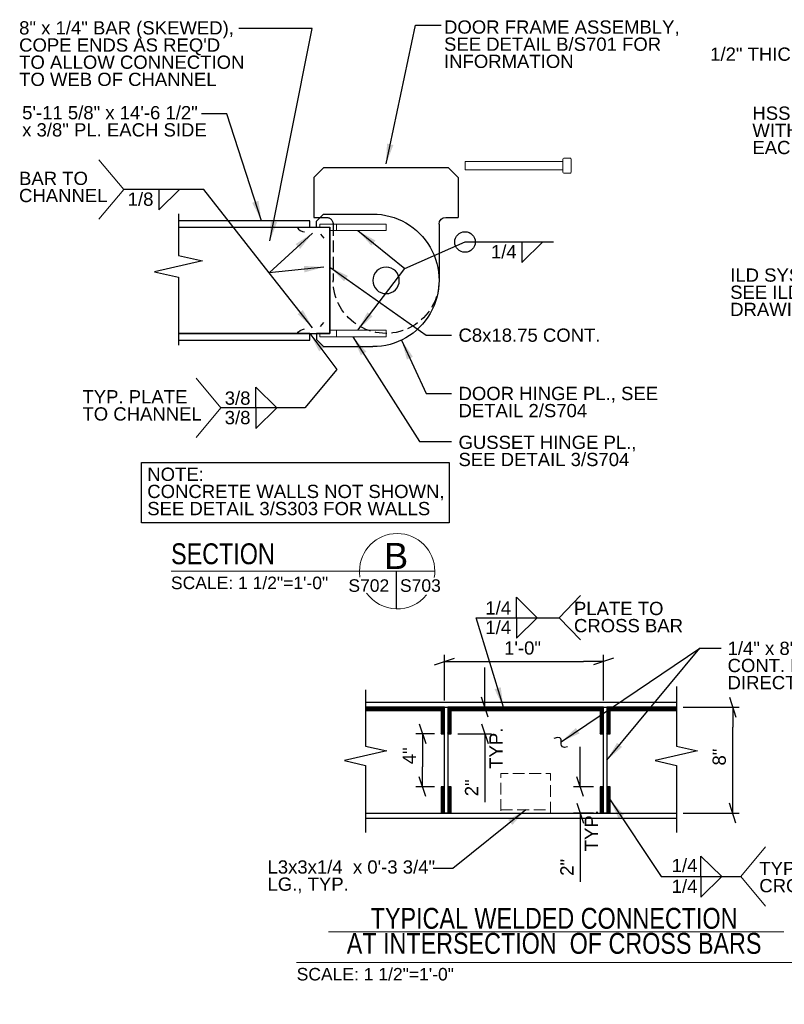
# Model space of a CAD drawing. Header units: inches. Extents: x -169 to 606, y -583 to 99.
# Tile 15 of 18: x 150 to 208, y 22 to 96. Entities that reach past the tile are written whole.
import ezdxf
from ezdxf.enums import TextEntityAlignment as Align

# ---------------------------------------------------------------- set-up
doc = ezdxf.new("R2010")
doc.units = ezdxf.units.IN
doc.header["$LTSCALE"] = 2
doc.header["$MEASUREMENT"] = 0
doc.linetypes.add('DGN Style 3', pattern=[0.621993, 0.444281, -0.177712])
for name, color, linetype, lineweight in [('G-ANN-TTLB', 7, 'Continuous', 0), ('G-ANNO-DIM', 1, 'Continuous', 0), ('G-ANNO-TEXT', 7, 'Continuous', 30), ('S-FSTN-MISC', 12, 'Continuous', 13), ('S-STIF-TRAN', 3, 'Continuous', 30), ('S-WALL-SHEA', 98, 'Continuous', 30)]:
    doc.layers.add(name, color=color, linetype=linetype, lineweight=lineweight)
doc.styles.add("1 1 2 1'-0", font='arial.ttf', dxfattribs={"height": 1})
doc.styles.get("Standard").update_dxf_attribs({"font": 'txt.shx'})
doc.styles.add('SUBTITLE 4.7625', font='romans.shx', dxfattribs={"width": 0.8, "height": 187.5})
doc.styles.add('TITLE20', font='simplex.shx', dxfattribs={"height": 5000})
doc.dimstyles.new("1 1 2 1'-0", dxfattribs={"dimtxt": 1, "dimasz": 1.5, "dimexe": 0.5, "dimexo": 0.5, "dimgap": 0.5, "dimtad": 1, "dimdec": 4, "dimzin": 15, "dimdsep": 46, "dimlunit": 4, "dimtxsty": "1 1 2 1'-0", "dimblk": '_Oblique_0.3', "dimcen": 0.09, "dimadec": 4, "dimazin": 3, "dimtfac": 1, "dimtdec": 4, "dimtofl": 0, "dimtmove": 0, "dimatfit": 3, "dimfxl": 1, "dimfrac": 2, "dimtolj": 1, "dimtzin": 15, "dimarcsym": 0})

# ---------------------------------------------------------------- blocks, each defined once
blk = doc.blocks.new('BREAK LINE')
at = {"layer": 'G-ANNO-TEXT', "flags": 128}
blk.add_lwpolyline([(8.365, 9.202), (8.365, 8.475), (8.365, 6.429), (9.965, 6.066), (6.765, 5.339), (8.365, 4.975), (8.365, 0.432)], dxfattribs=at)
blk = doc.blocks.new('_Oblique_0.3')
at = {"color": 0, "linetype": 'ByBlock', "lineweight": -2}
for p, q in [((0, 0), (-1, 0)), ((0.5, 0.167), (-0.5, -0.167))]:
    blk.add_line(p, q, dxfattribs=at)
blk = doc.blocks.new('*D15')
at = {"layer": 'Defpoints', "color": 0, "lineweight": 13, "transparency": 16777216}
for p in [(182.371, 44.369), (185.165, 44.369), (182.621, 42.369)]:
    blk.add_point(p, dxfattribs=at)
at = {"layer": 'G-ANNO-DIM', "color": 0, "lineweight": -2, "transparency": 16777216}
for p, q in [((185.165, 45.869), (185.165, 47.369)), ((182.871, 44.369), (185.665, 44.369)), ((183.121, 42.369), (185.665, 42.369)), ((185.165, 40.869), (185.165, 37.203))]:
    blk.add_line(p, q, dxfattribs=at)
at = {"layer": 'G-ANNO-DIM', "color": 0, "lineweight": -2, "transparency": 16777216, "xscale": 1.5, "yscale": 1.5, "zscale": 1.5}
for p, rotation in [((185.165, 44.369), 270), ((185.165, 42.369), 90)]:
    blk.add_blockref('_Oblique_0.3', p, dxfattribs=dict(at, rotation=rotation))
at = {"layer": 'G-ANNO-DIM', "color": 0, "transparency": 16777216, "insert": (184.163, 38.286), "char_height": 1, "attachment_point": 5, "rotation": 90, "style": "1 1 2 1'-0"}
blk.add_mtext('\\A1;2"', dxfattribs=at)
blk = doc.blocks.new('*D20')
at = {"layer": 'Defpoints', "color": 0, "lineweight": 13, "transparency": 16777216}
for p in [(199.617, 44.369), (203.865, 44.369), (199.617, 36.369)]:
    blk.add_point(p, dxfattribs=at)
at = {"layer": 'G-ANNO-DIM', "color": 0, "lineweight": -2, "transparency": 16777216}
for p, q in [((200.117, 44.369), (204.365, 44.369)), ((203.865, 37.869), (203.865, 42.869)), ((200.117, 36.369), (204.365, 36.369))]:
    blk.add_line(p, q, dxfattribs=at)
at = {"layer": 'G-ANNO-DIM', "color": 0, "lineweight": -2, "transparency": 16777216, "xscale": 1.5, "yscale": 1.5, "zscale": 1.5}
for p, rotation in [((203.865, 44.369), 90), ((203.865, 36.369), 270)]:
    blk.add_blockref('_Oblique_0.3', p, dxfattribs=dict(at, rotation=rotation))
at = {"layer": 'G-ANNO-DIM', "color": 0, "transparency": 16777216, "insert": (202.855, 40.603), "char_height": 1, "attachment_point": 5, "rotation": 90, "style": "1 1 2 1'-0"}
blk.add_mtext('\\A1;8"', dxfattribs=at)
blk = doc.blocks.new('*D21')
at = {"layer": 'Defpoints', "color": 0, "lineweight": 13, "transparency": 16777216}
for p in [(181.871, 42.369), (180.466, 38.369), (181.871, 38.369)]:
    blk.add_point(p, dxfattribs=at)
at = {"layer": 'G-ANNO-DIM', "color": 0, "lineweight": -2, "transparency": 16777216}
for p, q in [((181.371, 42.369), (179.966, 42.369)), ((180.466, 40.869), (180.466, 39.869)), ((181.371, 38.369), (179.966, 38.369))]:
    blk.add_line(p, q, dxfattribs=at)
at = {"layer": 'G-ANNO-DIM', "color": 0, "lineweight": -2, "transparency": 16777216, "xscale": 1.5, "yscale": 1.5, "zscale": 1.5}
for p, rotation in [((180.466, 42.369), 90), ((180.466, 38.369), 270)]:
    blk.add_blockref('_Oblique_0.3', p, dxfattribs=dict(at, rotation=rotation))
at = {"layer": 'G-ANNO-DIM', "color": 0, "transparency": 16777216, "insert": (179.466, 40.699), "char_height": 1, "attachment_point": 5, "rotation": 90, "style": "1 1 2 1'-0"}
blk.add_mtext('\\A1;4"', dxfattribs=at)
blk = doc.blocks.new('*D22')
at = {"layer": 'Defpoints', "color": 0, "lineweight": 13, "transparency": 16777216}
for p in [(194.121, 47.814), (182.121, 44.369), (194.121, 44.369)]:
    blk.add_point(p, dxfattribs=at)
at = {"layer": 'G-ANNO-DIM', "color": 0, "lineweight": -2, "transparency": 16777216}
for p, q in [((182.121, 44.869), (182.121, 48.314)), ((194.121, 44.869), (194.121, 48.314)), ((183.621, 47.814), (192.621, 47.814))]:
    blk.add_line(p, q, dxfattribs=at)
at = {"layer": 'G-ANNO-DIM', "color": 0, "lineweight": -2, "transparency": 16777216, "xscale": 1.5, "yscale": 1.5, "zscale": 1.5, "rotation": 180}
blk.add_blockref('_Oblique_0.3', (182.121, 47.814), dxfattribs=at)
at = {"layer": 'G-ANNO-DIM', "color": 0, "lineweight": -2, "transparency": 16777216, "xscale": 1.5, "yscale": 1.5, "zscale": 1.5}
blk.add_blockref('_Oblique_0.3', (194.121, 47.814), dxfattribs=at)
at = {"layer": 'G-ANNO-DIM', "color": 0, "transparency": 16777216, "insert": (188.009, 48.824), "char_height": 1, "attachment_point": 5, "style": "1 1 2 1'-0"}
blk.add_mtext('\\A1;1\'-0"', dxfattribs=at)
blk = doc.blocks.new('*U25')
at = {"layer": 'S-STIF-TRAN'}
for p, q in [((-4.095, 5, 0), (-4.625, 4.47, 0)), ((-4.625, 4, 0), (-4.625, 4.47, 0)), ((-4.095, 5, 0), (-0.375, 5, 0)), ((-4.625, 4, 0), (-3.625, 4, 0)), ((-4.625, -4, 0), (-4.625, -4.47, 0)), ((-4.095, -5, 0), (-4.625, -4.47, 0)), ((-4.095, -5, 0), (-0.375, -5, 0))]:
    blk.add_line(p, q, dxfattribs=at)
at = {"layer": 'S-STIF-TRAN', "elevation": 0, "flags": 128}
blk.add_lwpolyline([(-3.625, 4), (-3.625, -4), (-4.625, -4)], dxfattribs=at)
at = {"layer": 'S-STIF-TRAN', "extrusion": (0, 0, -1)}
blk.add_circle((-0.625, 0, 0), 1, dxfattribs=at)
blk.add_arc((0.375, 0, 0), 5, 89.99955, 270.00045, dxfattribs=at)
blk = doc.blocks.new('*U26')
at = {"layer": 'S-FSTN-MISC'}
for p, q in [((-4, 0.313), (3.375, 0.313)), ((3.375, 0.5), (3.375, -0.5)), ((3.438, 0.563), (3.938, 0.563)), ((4, 0.5), (4, -0.5)), ((3.438, -0.562), (3.938, -0.562))]:
    blk.add_line(p, q, dxfattribs=at)
at = {"layer": 'S-FSTN-MISC', "flags": 128}
blk.add_lwpolyline([(-4, 0.313), (-4, -0.312), (3.375, -0.312)], dxfattribs=at)
at = {"layer": 'S-FSTN-MISC'}
for centre, start, end in [((3.438, 0.5), 90, 180), ((3.938, 0.5), 0, 90), ((3.438, -0.5), 180, 270), ((3.938, -0.5), 270, 0)]:
    blk.add_arc(centre, 0.0625, start, end, dxfattribs=at)
blk = doc.blocks.new('*D29')
at = {"layer": 'Defpoints', "color": 0, "lineweight": 13, "transparency": 16777216}
for p in [(192.36, 38.369), (193.871, 38.369), (193.871, 36.369)]:
    blk.add_point(p, dxfattribs=at)
at = {"layer": 'G-ANNO-DIM', "color": 0, "lineweight": -2, "transparency": 16777216}
for p, q in [((192.36, 39.869), (192.36, 41.369)), ((193.371, 38.369), (191.86, 38.369)), ((193.371, 36.369), (191.86, 36.369)), ((192.36, 34.869), (192.36, 31.203))]:
    blk.add_line(p, q, dxfattribs=at)
at = {"layer": 'G-ANNO-DIM', "color": 0, "lineweight": -2, "transparency": 16777216, "xscale": 1.5, "yscale": 1.5, "zscale": 1.5}
for p, rotation in [((192.36, 38.369), 270), ((192.36, 36.369), 90)]:
    blk.add_blockref('_Oblique_0.3', p, dxfattribs=dict(at, rotation=rotation))
at = {"layer": 'G-ANNO-DIM', "color": 0, "transparency": 16777216, "insert": (191.358, 32.286), "char_height": 1, "attachment_point": 5, "rotation": 90, "style": "1 1 2 1'-0"}
blk.add_mtext('\\A1;2"', dxfattribs=at)

msp = doc.modelspace()

# ---------------------------------------------------------------- hatches: boundary and pattern name
at = {"layer": 'G-ANNO-TEXT'}
h = msp.add_hatch(dxfattribs=at)
h.set_pattern_fill('HATCH', color=256, style=0, pattern_type=2)
h.set_pattern_definition([(45, (179.430325, 44.703957), (-0.02783886, 0.02783886), [])])
h.paths.add_polyline_path([(176.17245, 44.11925), (181.87137, 44.11925), (181.87137, 44.36925), (176.17245, 44.36925)])
h = msp.add_hatch(dxfattribs=at)
h.set_pattern_fill('HATCH', color=256, style=0, pattern_type=2)
h.set_pattern_definition([(135, (181.286594, 45.627097), (-0.02783886, -0.02783886), [])])
h.paths.add_polyline_path([(182.12137, 42.36925), (182.12137, 44.36925), (181.87137, 44.36925), (181.87137, 42.36925)])
h = msp.add_hatch(dxfattribs=at)
h.set_pattern_fill('HATCH', color=256, style=0, pattern_type=2)
h.set_pattern_definition([(135, (181.786594, 45.627097), (-0.02783886, -0.02783886), [])])
h.paths.add_polyline_path([(182.62137, 42.36925), (182.62137, 44.36925), (182.37137, 44.36925), (182.37137, 42.36925)])
h = msp.add_hatch(dxfattribs=at)
h.set_pattern_fill('HATCH', color=256, style=0, pattern_type=2)
h.set_pattern_definition([(45, (185.879223, 44.703957), (-0.02783886, 0.02783886), [])])
h.paths.add_polyline_path([(182.62137, 44.11925), (193.87137, 44.11925), (193.87137, 44.36925), (182.62137, 44.36925)])
h = msp.add_hatch(dxfattribs=at)
h.set_pattern_fill('HATCH', color=256, style=0, pattern_type=2)
h.set_pattern_definition([(135, (193.286594, 45.627097), (-0.02783886, -0.02783886), [])])
h.paths.add_polyline_path([(194.12137, 42.36925), (194.12137, 44.36925), (193.87137, 44.36925), (193.87137, 42.36925)])
h = msp.add_hatch(dxfattribs=at)
h.set_pattern_fill('HATCH', color=256, style=0, pattern_type=2)
h.set_pattern_definition([(135, (193.786594, 45.627097), (-0.02783886, -0.02783886), [])])
h.paths.add_polyline_path([(194.62137, 42.36925), (194.62137, 44.36925), (194.37137, 44.36925), (194.37137, 42.36925)])
h = msp.add_hatch(dxfattribs=at)
h.set_pattern_fill('HATCH', color=256, style=0, pattern_type=2)
h.set_pattern_definition([(45, (197.879223, 44.703957), (-0.02783886, 0.02783886), [])])
h.paths.add_polyline_path([(194.62137, 44.11925), (199.61699, 44.11925), (199.61699, 44.36925), (194.62137, 44.36925)])
h = msp.add_hatch(dxfattribs=at)
h.set_pattern_fill('HATCH', color=256, style=0, pattern_type=2)
h.set_pattern_definition([(135, (181.286594, 39.627097), (-0.02783886, -0.02783886), [])])
h.paths.add_polyline_path([(182.12137, 36.36925), (182.12137, 38.36925), (181.87137, 38.36925), (181.87137, 36.36925)])
h = msp.add_hatch(dxfattribs=at)
h.set_pattern_fill('HATCH', color=256, style=0, pattern_type=2)
h.set_pattern_definition([(135, (181.786594, 39.627097), (-0.02783886, -0.02783886), [])])
h.paths.add_polyline_path([(182.62137, 36.36925), (182.62137, 38.36925), (182.37137, 38.36925), (182.37137, 36.36925)])
h = msp.add_hatch(dxfattribs=at)
h.set_pattern_fill('HATCH', color=256, style=0, pattern_type=2)
h.set_pattern_definition([(135, (193.286594, 39.627097), (-0.02783886, -0.02783886), [])])
h.paths.add_polyline_path([(194.12137, 36.36925), (194.12137, 38.36925), (193.87137, 38.36925), (193.87137, 36.36925)])
h = msp.add_hatch(dxfattribs=at)
h.set_pattern_fill('HATCH', color=256, style=0, pattern_type=2)
h.set_pattern_definition([(135, (193.786594, 39.627097), (-0.02783886, -0.02783886), [])])
h.paths.add_polyline_path([(194.62137, 36.36925), (194.62137, 38.36925), (194.37137, 38.36925), (194.37137, 36.36925)])

# ---------------------------------------------------------------- linework, layer by layer
at = {"layer": 'G-ANN-TTLB', "color": 7, "linetype": 'Continuous', "lineweight": 13}
for p, q in [((161.50861, 54.6219), (181.3914, 54.6219)), ((173.35795, 27.42241), (207.72814, 27.42241)), ((170.95761, 25.10704), (210.0082, 25.10704))]:
    msp.add_line(p, q, dxfattribs=at)
at = {"layer": 'G-ANN-TTLB', "color": 7, "linetype": 'Continuous', "lineweight": 0}
for radius, start, end in [(2.84162, 0, 180), (2.84213, 180, 188.8691645), (2.84213, 350.56955, 0), (2.84213, 215.7518704, 321.0245309)]:
    msp.add_arc((178.54978, 54.6219), radius, start, end, dxfattribs=at)
at = {"layer": 'G-ANNO-TEXT', "color": 7, "linetype": 'Continuous', "lineweight": 0}
for p, q in [((157.91542, 83.41744), (156.04314, 85.64874)), ((157.91542, 83.41744), (156.04314, 81.18614)), ((165.24627, 66.9439), (163.37399, 69.1752)), ((165.24627, 66.9439), (163.37399, 64.7126)), ((204.47781, 31.59184), (206.35009, 33.82314)), ((204.47781, 31.59184), (206.35009, 29.36054))]:
    msp.add_line(p, q, dxfattribs=at)
at = {"layer": 'G-ANNO-TEXT'}
for p, q in [((160.5557, 81.86875), (162.13631, 83.42024)), ((160.5557, 83.41744), (160.5557, 81.86875)), ((162.05508, 80.56025), (173.46206, 80.56025)), ((173.46206, 72.56025), (173.46206, 80.56025)), ((173.46206, 80.31025), (173.46206, 80.56025)), ((172.77406, 80.04325), (173.02506, 79.74725)), ((187.96397, 77.90459), (189.54457, 79.45608)), ((187.96397, 79.45329), (187.96397, 77.90459)), ((172.77406, 73.07625), (173.02506, 73.37225)), ((162.05508, 72.56025), (173.46206, 72.56025)), ((167.87747, 68.49259), (169.45808, 66.9411)), ((167.87747, 66.9439), (167.87747, 68.49259)), ((167.87747, 65.3952), (169.45808, 66.94669)), ((167.87747, 66.9439), (167.87747, 65.3952)), ((178.46223, 54.6219), (178.46223, 51.78112)), ((190.77557, 51.11616), (192.37778, 52.79011)), ((187.54188, 52.66625), (189.12248, 51.11476)), ((187.54188, 51.11756), (187.54188, 52.66625)), ((187.54188, 49.56607), (189.12248, 51.11756)), ((187.54188, 51.11476), (187.54188, 49.56607)), ((190.77557, 51.11616), (192.37778, 49.44221)), ((176.17245, 44.74425), (199.61699, 44.74425)), ((176.17245, 44.36925), (199.61699, 44.36925)), ((176.17245, 36.36925), (199.61699, 36.36925)), ((176.17245, 35.99425), (199.61699, 35.99425)), ((201.47283, 31.59184), (201.47283, 33.14054)), ((201.47283, 33.14054), (203.05343, 31.58905)), ((201.47283, 30.04315), (203.05343, 31.59464)), ((201.47283, 31.59184), (201.47283, 30.04315))]:
    msp.add_line(p, q, dxfattribs=at)
at = {"layer": 'G-ANNO-TEXT', "linetype": 'DGN Style 3'}
msp.add_line((173.71206, 80.81025), (173.71206, 76.56025), dxfattribs=at)
at = {"layer": 'G-ANNO-TEXT', "elevation": 0, "flags": 128}
for points in [[(176.17245, 45.68058), (176.17245, 44.47428), (176.17245, 41.42883), (177.77245, 41.06519), (174.57245, 40.33792), (176.17245, 39.97428), (176.17245, 34.91692)], [(199.61699, 45.91684), (199.61699, 44.47428), (199.61699, 41.42883), (201.21699, 41.06519), (198.01699, 40.33792), (199.61699, 39.97428), (199.61699, 34.91692)]]:
    msp.add_lwpolyline(points, dxfattribs=at)
at = {"layer": 'G-ANNO-TEXT', "flags": 128}
for points in [[(182.12137, 44.36925), (182.37137, 44.36925), (182.37137, 36.36925), (182.12137, 36.36925), (182.12137, 44.36925)], [(194.12137, 44.36925), (194.37137, 44.36925), (194.37137, 36.36925), (194.12137, 36.36925), (194.12137, 44.36925)], [(194.12137, 44.36925), (194.37137, 44.36925), (194.37137, 36.36925), (194.12137, 36.36925), (194.12137, 44.36925)]]:
    msp.add_lwpolyline(points, dxfattribs=at)
at = {"layer": 'G-ANNO-TEXT'}
msp.add_circle((183.66977, 79.45329), 0.77216, dxfattribs=at)
at = {"layer": 'G-ANNO-TEXT', "linetype": 'DGN Style 3', "extrusion": (0, 0, -1)}
for centre, radius, start, end in [((-173.21206, 80.81025), 0.5, 90, 180), ((-177.71206, 76.56025), 4, 179.9999962, 0)]:
    msp.add_arc(centre, radius, start, end, dxfattribs=at)
at = {"layer": 'G-ANNO-TEXT'}
msp.add_arc((171.68227, 81.05604), 0.84908, 215.7263626, 261.9107639, dxfattribs=at)
at = {"layer": 'G-ANNO-TEXT', "extrusion": (0, 0, -1)}
msp.add_arc((-171.68227, 72.06346), 0.84908, 35.7263626, 81.9107639, dxfattribs=at)
at = {"layer": 'G-ANNO-TEXT'}
msp.add_open_spline([(191.40882, 41.38195), (191.02309, 41.24274), (190.87451, 41.65438), (190.97253, 41.83723), (190.84784, 42.18272), (190.37761, 42.013)], degree=3, dxfattribs=at)
for points in [[(159.26678, 62.81743), (182.48172, 62.81743), (182.48172, 58.27997), (159.26678, 58.27997)], [(176.17245, 44.11925), (181.87137, 44.11925), (181.87137, 44.36925), (176.17245, 44.36925)], [(182.12137, 42.36925), (182.12137, 44.36925), (181.87137, 44.36925), (181.87137, 42.36925)], [(182.62137, 42.36925), (182.62137, 44.36925), (182.37137, 44.36925), (182.37137, 42.36925)], [(182.62137, 44.11925), (193.87137, 44.11925), (193.87137, 44.36925), (182.62137, 44.36925)], [(194.12137, 42.36925), (194.12137, 44.36925), (193.87137, 44.36925), (193.87137, 42.36925)], [(194.62137, 42.36925), (194.62137, 44.36925), (194.37137, 44.36925), (194.37137, 42.36925)], [(194.62137, 44.11925), (199.61699, 44.11925), (199.61699, 44.36925), (194.62137, 44.36925)], [(182.12137, 36.36925), (182.12137, 38.36925), (181.87137, 38.36925), (181.87137, 36.36925)], [(182.62137, 36.36925), (182.62137, 38.36925), (182.37137, 38.36925), (182.37137, 36.36925)], [(194.12137, 36.36925), (194.12137, 38.36925), (193.87137, 38.36925), (193.87137, 36.36925)], [(194.62137, 36.36925), (194.62137, 38.36925), (194.37137, 38.36925), (194.37137, 36.36925)]]:
    msp.add_3dface(points, dxfattribs=at)
at = {"layer": 'S-FSTN-MISC', "linetype": 'DGN Style 3', "lineweight": 0}
msp.add_line((186.37137, 36.61925), (190.12137, 36.61925), dxfattribs=at)
msp.add_3dface([(186.37137, 36.36925), (190.12137, 36.36925), (190.12137, 39.36925), (186.37137, 39.36925)], dxfattribs=at)
at = {"layer": 'S-STIF-TRAN'}
for p, q in [((173.02456, 85.06025), (172.27456, 84.31025)), ((173.02456, 85.06025), (172.27456, 84.31025)), ((173.02456, 85.06025), (182.39956, 85.06025)), ((173.02456, 85.06025), (182.39956, 85.06025)), ((182.39956, 85.06025), (183.14956, 84.31025)), ((182.39956, 85.06025), (183.14956, 84.31025)), ((172.27456, 84.31025), (172.27456, 81.31025)), ((172.27456, 84.31025), (172.27456, 81.31025)), ((183.14956, 84.31025), (183.14956, 81.31025)), ((183.14956, 84.31025), (183.14956, 81.31025)), ((172.27456, 81.31025), (173.21206, 81.31025)), ((182.21206, 81.31025), (183.14956, 81.31025)), ((181.71206, 80.81025), (181.71206, 76.56025))]:
    msp.add_line(p, q, dxfattribs=at)
at = {"layer": 'S-STIF-TRAN', "lineweight": 0}
for p, q in [((177.71206, 80.81025), (172.71206, 80.81025)), ((177.71206, 80.31025), (173.46206, 80.31025)), ((173.96206, 80.81025), (173.96206, 80.31025)), ((177.71206, 80.81025), (177.71206, 80.31025)), ((177.71206, 72.81025), (173.46206, 72.81025)), ((173.96206, 72.31025), (173.96206, 72.81025)), ((177.71206, 72.31025), (177.71206, 72.81025)), ((177.71206, 72.31025), (172.71206, 72.31025))]:
    msp.add_line(p, q, dxfattribs=at)
at = {"layer": 'S-STIF-TRAN', "lineweight": 0, "elevation": 0, "flags": 128}
for points in [[(173.46206, 80.56025), (172.71206, 80.56025), (172.71206, 80.81025)], [(173.46206, 72.56025), (172.71206, 72.56025), (172.71206, 72.31025)]]:
    msp.add_lwpolyline(points, dxfattribs=at)
at = {"layer": 'S-STIF-TRAN', "extrusion": (0, 0, -1)}
msp.add_arc((-182.21206, 80.81025), 0.5, 0, 90, dxfattribs=at)
at = {"layer": 'S-WALL-SHEA', "elevation": 0, "flags": 128}
for points in [[(162.05508, 80.56025), (171.96206, 80.56025), (171.96206, 81.06025), (162.05508, 81.06025)], [(162.05508, 72.06025), (171.96206, 72.06025), (171.96206, 72.56025), (162.05508, 72.56025)]]:
    msp.add_lwpolyline(points, dxfattribs=at)

# ---------------------------------------------------------------- block references
at = {"layer": 'G-ANNO-TEXT', "xscale": 1.12987944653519, "yscale": 1.12987944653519}
msp.add_blockref('BREAK LINE', (152.60401, 71.17941), dxfattribs=at)
at = {"layer": 'S-FSTN-MISC'}
msp.add_blockref('*U26', (187.68204, 85.20773), dxfattribs=at)
at = {"layer": 'S-STIF-TRAN'}
msp.add_blockref('*U25', (177.08707, 76.56024, -0.00002), dxfattribs=at)

# ---------------------------------------------------------------- texts
at = {"layer": 'G-ANN-TTLB', "color": 7, "linetype": 'Continuous', "lineweight": 13, "char_height": 1.5748031, "line_spacing_factor": 0.72, "style": 'SUBTITLE 4.7625'}
for s, insert, attachment_point in [('\\fArial|b0|i0|c00|p39;SECTION', (161.49096, 55.12708), 7), ('\\fArial|b0|i0|c00|p39;TYPICAL WELDED CONNECTION\\PAT INTERSECTION  OF CROSS BARS', (190.3914, 29.22939), 2)]:
    msp.add_mtext(s, dxfattribs=dict(at, insert=insert, attachment_point=attachment_point))
at = {"layer": 'G-ANN-TTLB', "color": 7, "linetype": 'Continuous', "lineweight": 0, "line_spacing_factor": 0.72, "style": 'TITLE20'}
for s, insert, char_height, attachment_point in [('\\fArial|b0|i0|c00|p39;B', (178.46223, 55.77223), 1.9685039, 5), ('\\fArial|b0|i0|c00|p39;S702', (176.40982, 53.05387), 0.9448819, 8), ('\\fArial|b0|i0|c00|p39;S703', (180.30289, 53.05387), 0.9448819, 8)]:
    msp.add_mtext(s, dxfattribs=dict(at, insert=insert, char_height=char_height, attachment_point=attachment_point))
at = {"layer": 'G-ANN-TTLB', "color": 7, "linetype": 'Continuous', "lineweight": 0, "char_height": 0.9448819, "attachment_point": 8, "line_spacing_factor": 0.72}
for insert in [(167.41339, 53.25586), (176.90008, 23.74101)]:
    msp.add_mtext('\\fArial|b0|i0|c00|p39;SCALE: 1 1/2"=1\'-0"', dxfattribs=dict(at, insert=insert))
at = {"layer": 'G-ANNO-DIM', "color": 7, "linetype": 'Continuous', "style": "1 1 2 1'-0"}
for p in [(186.00934, 41.27105), (193.20408, 35.05026)]:
    msp.add_text('TYP.', height=1, rotation=90, dxfattribs=at).set_placement(p, align=Align.MIDDLE_CENTER)
at = {"layer": 'G-ANNO-TEXT', "color": 7, "linetype": 'Continuous', "lineweight": 0, "style": "1 1 2 1'-0"}
for s, p in [('1/8', (158.21797, 83.18352)), ('1/4', (185.62623, 79.21936)), ('3/8', (165.53974, 66.70997)), ('1/4', (185.20414, 50.88084)), ('1/4', (199.26044, 32.92715)), ('1/4', (199.26044, 31.35792))]:
    msp.add_text(s, height=1, dxfattribs=at).set_placement(p, align=Align.TOP_LEFT)
for s, p in [('3/8', (165.53974, 67.17782)), ('1/4', (185.20414, 51.35149))]:
    msp.add_text(s, height=1, dxfattribs=at).set_placement(p)
at = {"layer": 'G-ANNO-TEXT', "color": 7, "linetype": 'Continuous', "lineweight": 0, "char_height": 1, "attachment_point": 1, "style": "1 1 2 1'-0"}
for s, insert, line_spacing_factor in [('8" x 1/4" BAR (SKEWED),\\PCOPE ENDS AS REQ\'D\\PTO ALLOW CONNECTION\\PTO WEB OF CHANNEL', (150.02551, 96.10468), 0.776524), ('DOOR FRAME ASSEMBLY,\\PSEE DETAIL B/S701 FOR\\PINFORMATION', (182.08566, 96.16718), 0.776524), ('1/2" THICK PL.', (202.16644, 94.12232), 0.6), ('5\'-11 5/8" x 14\'-6 1/2"\\Px 3/8" PL. EACH SIDE', (150.25372, 89.70574), 0.776524), ('HSS 8x2x1/4,\\PWITH 3/8" CAP PL.\\PEACH END', (205.3502, 89.66894), 0.776524), ('BAR TO\\PCHANNEL', (150.01824, 84.75385), 0.776524), ('ILD SYSTEM,\\PSEE ILD MANUF.\\PDRAWINGS', (203.67684, 77.45944), 0.776524), ('C8x18.75 CONT.', (183.17841, 72.92613), 0.6), ('DOOR HINGE PL., SEE\\PDETAIL 2/S704', (183.17841, 68.52911), 0.776524), ('TYP. PLATE \\PTO CHANNEL', (154.80272, 68.28031), 0.776524), ('GUSSET HINGE PL.,\\PSEE DETAIL 3/S704', (183.17841, 64.84412), 0.776524), ('NOTE:  \\PCONCRETE WALLS NOT SHOWN,\\PSEE DETAIL 3/S303 FOR WALLS', (159.69402, 62.43631), 0.776524), ('PLATE TO\\PCROSS BAR', (191.88963, 52.31312), 0.776524), ('1/4" x 8" WIDE BAR\\PCONT. EACH\\PDIRECTION', (203.47936, 49.30682), 0.776524), ('L3x3x1/4  x 0\'-3 3/4" \\PLG., TYP.', (168.76605, 32.814), 0.776524), ('TYP. AT\\PCROSS BARS', (205.87412, 32.70117), 0.776524)]:
    msp.add_mtext(s, dxfattribs=dict(at, insert=insert, line_spacing_factor=line_spacing_factor))

# ---------------------------------------------------------------- dimensions: what is measured, and where the dimension line sits
at = {"layer": 'G-ANNO-DIM'}
dim = msp.add_linear_dim(base=(194.12137, 47.81365), p1=(182.12137, 44.36925), p2=(194.12137, 44.36925), dimstyle="1 1 2 1'-0", dxfattribs=at)
dim.commit()
dim.dimension.update_dxf_attribs({"geometry": '*D22', "text_midpoint": (188.00941, 47.81365), "dimtype": 160})
for base, p1, p2, angle, picture, middle in [((185.16517, 44.36925), (182.62137, 42.36925), (182.37137, 44.36925), 90, '*D15', (185.16517, 38.28603)), ((203.86526, 44.36925), (199.61699, 36.36925), (199.61699, 44.36925), 90, '*D20', (203.86526, 40.60304)), ((180.4664, 38.36925), (181.87137, 42.36925), (181.87137, 38.36925), 270, '*D21', (180.4664, 40.69886)), ((192.35991, 38.36925), (193.87137, 36.36925), (193.87137, 38.36925), 90, '*D29', (192.35991, 32.28603))]:
    dim = msp.add_linear_dim(base=base, p1=p1, p2=p2, angle=angle, dimstyle="1 1 2 1'-0", dxfattribs=at)
    dim.commit()
    dim.dimension.update_dxf_attribs({"geometry": picture, "text_midpoint": middle, "dimtype": 160})

# ---------------------------------------------------------------- leaders
at = {"layer": 'G-ANNO-TEXT', "color": 7, "linetype": 'Continuous', "lineweight": 0}
for points in [[(177.71206, 85.35525), (179.93869, 95.80283), (181.85947, 95.80283)], [(168.95402, 79.53399), (172.1314, 95.55206), (166.60546, 95.55206)], [(168.31089, 81.06025), (165.70124, 89.10892), (163.78046, 89.10892)], [(173.46206, 77.56025), (180.73759, 72.41848), (182.65837, 72.41848)], [(175.21206, 72.31025), (180.2326, 64.39347), (182.65837, 64.39347)], [(178.88279, 72.05604), (180.73759, 68.02145), (182.65837, 68.02145)], [(194.62137, 37.36925), (198.46785, 31.59184), (204.47781, 31.59184)], [(188.24637, 36.61925), (182.75941, 32.19176), (181.25692, 32.19176)]]:
    msp.add_leader(points, dimstyle="1 1 2 1'-0", override={"dimgap": 1}, dxfattribs=at)
at = {"layer": 'G-ANNO-TEXT'}
for points in [[(172.16856, 80.12925), (168.89298, 77.13156), (163.96315, 83.41604), (157.91542, 83.41744)], [(175.58706, 80.31025), (179.13514, 77.46415), (183.66977, 79.45329), (190.34465, 79.45329)], [(173.02506, 77.55975), (168.89298, 77.13156)], [(175.58706, 72.81025), (179.13514, 77.46415)], [(172.16856, 72.99025), (168.89298, 77.13156)], [(171.96206, 72.56025), (173.99611, 69.82883), (171.59237, 66.9411), (165.24627, 66.9439)], [(186.56299, 44.36925), (184.52162, 51.11476), (190.77557, 51.11616)], [(190.92528, 41.75619), (201.38883, 48.81559), (202.99683, 48.81559)], [(194.37137, 40.36925), (201.38883, 48.81559), (202.99683, 48.81559)]]:
    msp.add_leader(points, dimstyle="1 1 2 1'-0", override={"dimgap": 1}, dxfattribs=at)

doc.saveas('drawing.dxf')
